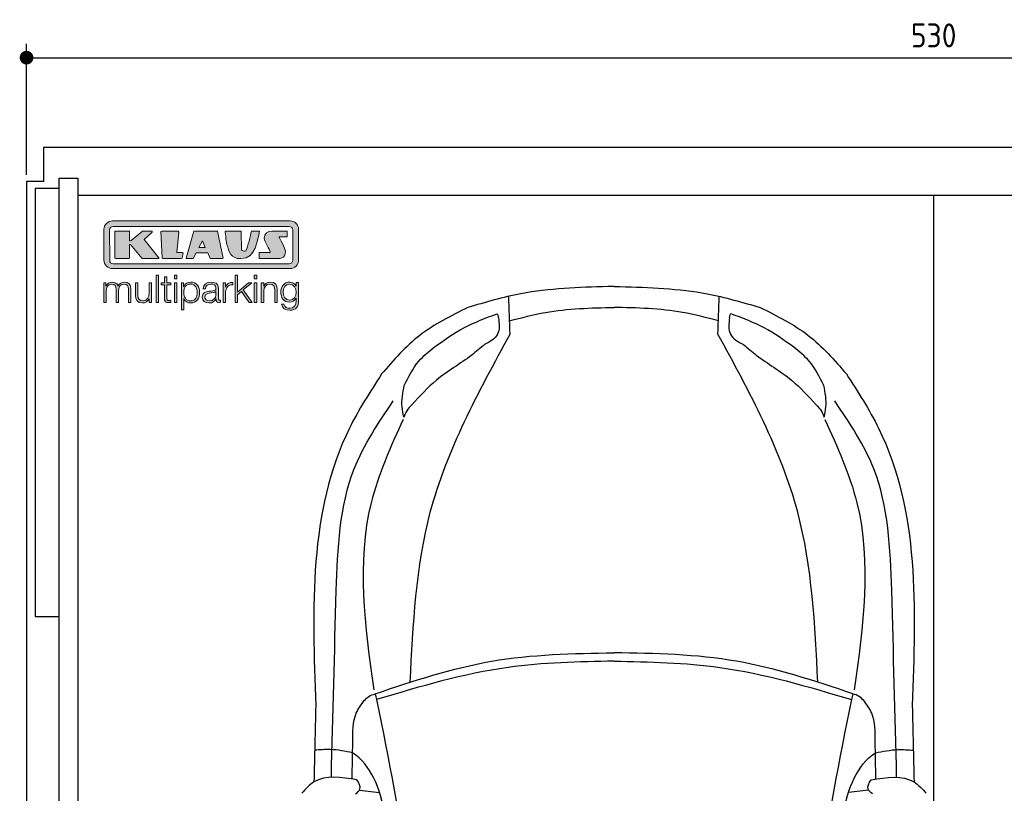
# Model space of a CAD drawing. Header units: millimetres. Extents: x -20 to 5811, y -1049 to 5673.
# Tile 3 of 4: x -20 to 2856, y 3414 to 5673. Entities that reach past the tile are written whole.
import ezdxf

# ---------------------------------------------------------------- set-up
doc = ezdxf.new("R2010")
doc.units = ezdxf.units.MM
for name, color, linetype in [('4', 3, 'Continuous'), ('5', 3, 'Continuous'), ('car', 10, 'Continuous'), ('Logo', 7, 'Continuous')]:
    doc.layers.add(name, color=color, linetype=linetype)
doc.styles.get("Standard").update_dxf_attribs({"font": 'ISOCP.SHX'})
doc.dimstyles.new('GEN-ISO', dxfattribs={"dimscale": 20, "dimtxt": 3.5, "dimasz": 2, "dimexe": 2, "dimexo": 1, "dimgap": 1.5, "dimtad": 1, "dimdec": 1, "dimdsep": 46, "dimtxsty": 'STANDARD', "dimblk": 'PUNKT', "dimcen": 2, "dimclrd": 256, "dimclre": 256, "dimclrt": 2, "dimadec": 0, "dimazin": 0, "dimtp": 0.1, "dimtm": 0.1, "dimtfac": 0.71, "dimtdec": 1, "dimtmove": 2, "dimatfit": 3, "dimldrblk": 'PUNKT', "dimfxl": 1, "dimtolj": 1, "dimarcsym": 0})

# ---------------------------------------------------------------- blocks, each defined once
blk = doc.blocks.new('PUNKT')
at = {"layer": '4', "color": 0, "linetype": 'ByBlock'}
blk.add_line((-0.5, 0), (-1, 0), dxfattribs=at)
at = {"layer": '4', "color": 0, "linetype": 'ByBlock', "const_width": 0.5}
blk.add_lwpolyline([(-0.25, 0, 1), (0.25, 0, 1)], format="xyb", close=True, dxfattribs=at)
blk = doc.blocks.new('*D4')
at = {"layer": '5', "lineweight": -2}
for p, q in [((0, 5220), (0, 5602.1)), ((5300, 5220), (5300, 5602.1)), ((40, 5562.1), (5260, 5562.1))]:
    blk.add_line(p, q, dxfattribs=at)
at = {"layer": 'DEFPOINTS', "color": 0}
for p in [(5300, 5562.1), (0, 5200), (5300, 5200)]:
    blk.add_point(p, dxfattribs=at)
at = {"layer": '5', "lineweight": -2, "xscale": 40, "yscale": 40, "zscale": 40, "rotation": 180}
blk.add_blockref('PUNKT', (0, 5562.1), dxfattribs=at)
at = {"layer": '5', "lineweight": -2, "xscale": 40, "yscale": 40, "zscale": 40}
blk.add_blockref('PUNKT', (5300, 5562.1), dxfattribs=at)
at = {"layer": '5', "color": 2, "insert": (2650, 5627.1), "char_height": 70, "attachment_point": 5}
blk.add_mtext('530', dxfattribs=at)
blk = doc.blocks.new('KLAUS')
at = {"layer": 'Logo'}
h = blk.add_hatch(color=8, dxfattribs=at)
h.dxf.hatch_style = 2
edge = h.paths.add_edge_path()
edge.add_spline(control_points=[(3.6, 29.09), (2.88, 29.09), (2.3, 28.51), (2.3, 27.8), (2.3, 27.8), (2.3, 16.11), (2.3, 16.11), (2.3, 15.39), (2.88, 14.81), (3.6, 14.81), (3.6, 14.81), (71.16, 14.81), (71.16, 14.81), (71.88, 14.81), (72.46, 15.39), (72.46, 16.11), (72.46, 16.11), (72.46, 27.8), (72.46, 27.8), (72.46, 28.51), (71.88, 29.09), (71.16, 29.09), (71.16, 29.09), (3.6, 29.09), (3.6, 29.09), (3.6, 29.09), (3.6, 29.09), (3.6, 29.09)], knot_values=[0, 0, 0, 0, 1, 1, 1, 2, 2, 2, 3, 3, 3, 4, 4, 4, 5, 5, 5, 6, 6, 6, 7, 7, 7, 8, 8, 8, 9, 9, 9, 9], degree=3, periodic=0)
edge = h.paths.add_edge_path()
edge.add_spline(control_points=[(3.35, 31.23), (3.35, 31.23), (71.47, 31.23), (71.47, 31.23), (73.26, 31.23), (74.71, 29.77), (74.71, 27.99), (74.71, 27.99), (74.71, 16.17), (74.71, 16.17), (74.71, 14.38), (73.26, 12.93), (71.47, 12.93), (71.47, 12.93), (3.35, 12.93), (3.35, 12.93), (1.56, 12.93), (0.11, 14.38), (0.11, 16.17), (0.11, 16.17), (0.11, 27.99), (0.11, 27.99), (0.11, 29.77), (1.56, 31.23), (3.35, 31.23), (3.35, 31.23), (3.35, 31.23), (3.35, 31.23)], knot_values=[0, 0, 0, 0, 1, 1, 1, 2, 2, 2, 3, 3, 3, 4, 4, 4, 5, 5, 5, 6, 6, 6, 7, 7, 7, 8, 8, 8, 9, 9, 9, 9], degree=3, periodic=0)
h = blk.add_hatch(color=8, dxfattribs=at)
h.dxf.hatch_style = 2
edge = h.paths.add_edge_path()
edge.add_spline(control_points=[(4.5, 27.33), (4.5, 27.33), (9.7, 27.33), (9.7, 27.33), (9.84, 27.33), (9.96, 27.22), (9.96, 27.08), (9.96, 27.08), (9.96, 23.69), (9.96, 23.69), (9.96, 23.69), (9.94, 23.64), (10.04, 23.59), (10.14, 23.53), (10.2, 23.57), (10.2, 23.57), (10.2, 23.57), (10.51, 23.75), (10.51, 23.75), (10.51, 23.75), (14.94, 27.33), (14.94, 27.33), (14.94, 27.33), (18.41, 27.33), (18.41, 27.33), (18.41, 27.33), (18.49, 27.33), (18.56, 27.2), (18.65, 27.04), (18.53, 26.91), (18.53, 26.91), (18.53, 26.91), (15.49, 24.11), (15.49, 24.11), (15.49, 24.11), (21.14, 17.06), (21.14, 17.06), (21.14, 17.06), (21.13, 16.91), (21.13, 16.91), (21.08, 16.84), (20.99, 16.82), (20.99, 16.82), (20.99, 16.82), (14.7, 16.82), (14.7, 16.82), (14.7, 16.82), (10.26, 22.17), (10.26, 22.17), (10.26, 22.17), (10.19, 22.24), (10.08, 22.21), (9.97, 22.18), (9.96, 22.11), (9.96, 22.11), (9.96, 22.11), (9.96, 17.08), (9.96, 17.08), (9.96, 16.94), (9.84, 16.82), (9.7, 16.82), (9.7, 16.82), (4.5, 16.82), (4.5, 16.82), (4.36, 16.82), (4.25, 16.94), (4.25, 17.08), (4.25, 17.08), (4.25, 27.08), (4.25, 27.08), (4.25, 27.22), (4.36, 27.33), (4.5, 27.33), (4.5, 27.33), (4.5, 27.33), (4.5, 27.33)], knot_values=[0, 0, 0, 0, 1, 1, 1, 2, 2, 2, 3, 3, 3, 4, 4, 4, 5, 5, 5, 6, 6, 6, 7, 7, 7, 8, 8, 8, 9, 9, 9, 10, 10, 10, 11, 11, 11, 12, 12, 12, 13, 13, 13, 14, 14, 14, 15, 15, 15, 16, 16, 16, 17, 17, 17, 18, 18, 18, 19, 19, 19, 20, 20, 20, 21, 21, 21, 22, 22, 22, 23, 23, 23, 24, 24, 24, 25, 25, 25, 25], degree=3, periodic=0)
h = blk.add_hatch(color=8, dxfattribs=at)
h.dxf.hatch_style = 2
h.paths.add_polyline_path([(22.42, 17.06), (21.97, 27.15), (22.24, 27.33), (28.55, 27.33), (28.86, 26.97), (28.01, 19.08), (30.26, 19.07), (30.44, 18.95), (30.08, 16.95), (29.49, 16.82), (22.6, 16.82)])
h = blk.add_hatch(color=8, dxfattribs=at)
h.paths.add_polyline_path([(36.52, 21.01), (38.93, 21.01), (37.87, 23.57)])
h.paths.add_polyline_path([(34.52, 27.33), (43.65, 27.33), (45.76, 16.94), (45.57, 16.82), (40.83, 16.82), (39.89, 18.95), (35.42, 18.95), (34.27, 16.82), (31.78, 16.82), (31.66, 17)])
h = blk.add_hatch(color=8, dxfattribs=at)
h.dxf.hatch_style = 2
edge = h.paths.add_edge_path()
edge.add_spline(control_points=[(52.69, 27.32), (52.69, 27.32), (52.88, 20.14), (52.88, 20.14), (53.01, 19.89), (53.2, 19.77), (53.43, 19.71), (53.91, 19.59), (54.43, 19.57), (54.64, 20.03), (55.23, 21.34), (56.27, 25.45), (56.6, 27.33), (56.6, 27.33), (59.77, 27.33), (59.77, 27.33), (58.77, 23.9), (58.56, 16.82), (52.63, 16.76), (48.72, 16.72), (48.01, 19.35), (47.27, 22.24), (46.89, 23.68), (46.54, 27.33), (46.54, 27.33), (46.54, 27.33), (52.69, 27.32), (52.69, 27.32), (52.69, 27.32), (52.69, 27.32), (52.69, 27.32)], knot_values=[0, 0, 0, 0, 1, 1, 1, 2, 2, 2, 3, 3, 3, 4, 4, 4, 5, 5, 5, 6, 6, 6, 7, 7, 7, 8, 8, 8, 9, 9, 9, 10, 10, 10, 10], degree=3, periodic=0)
h = blk.add_hatch(color=8, dxfattribs=at)
h.dxf.hatch_style = 2
edge = h.paths.add_edge_path()
edge.add_spline(control_points=[(64.46, 27.33), (64.46, 27.33), (70.31, 27.33), (70.31, 27.33), (70.31, 26.52), (70.31, 26.02), (70.31, 25.12), (70.31, 25.12), (67.3, 25.12), (67.3, 25.12), (67.24, 25.04), (67.25, 25.11), (67.25, 24.91), (67.25, 24.88), (69.73, 20.38), (69.73, 19.57), (69.73, 16.4), (67.22, 16.81), (65.9, 16.82), (65.9, 16.82), (59.59, 16.82), (59.59, 16.82), (59.59, 17.76), (59.59, 18.23), (59.59, 19.14), (59.59, 19.14), (63.75, 19.14), (63.75, 19.14), (63.82, 19.22), (63.81, 19.11), (63.81, 19.31), (63.81, 20.32), (61.58, 23.06), (61.58, 24.63), (61.58, 26.33), (62.83, 27.34), (64.46, 27.33), (64.46, 27.33), (64.46, 27.33), (64.46, 27.33)], knot_values=[0, 0, 0, 0, 1, 1, 1, 2, 2, 2, 3, 3, 3, 4, 4, 4, 5, 5, 5, 6, 6, 6, 7, 7, 7, 8, 8, 8, 9, 9, 9, 10, 10, 10, 11, 11, 11, 12, 12, 12, 13, 13, 13, 13], degree=3, periodic=0)
h = blk.add_hatch(color=30, dxfattribs=at)
h.dxf.hatch_style = 2
edge = h.paths.add_edge_path()
edge.add_spline(control_points=[(0, 0), (0, 0), (0.92, 0), (0.92, 0), (0.92, 0), (0.92, 4.22), (0.92, 4.22), (0.94, 5.8), (1.58, 7), (3.18, 7), (4.35, 7), (4.77, 6.15), (4.76, 5.12), (4.76, 5.12), (4.76, 0), (4.76, 0), (4.76, 0), (5.68, 0), (5.68, 0), (5.68, 0), (5.68, 4.27), (5.68, 4.27), (5.68, 5.68), (6.14, 7), (7.73, 7), (9.05, 7), (9.52, 6.32), (9.52, 5.08), (9.52, 5.08), (9.52, 0), (9.52, 0), (9.52, 0), (10.44, 0), (10.44, 0), (10.44, 0), (10.44, 5.12), (10.44, 5.12), (10.44, 6.91), (9.59, 7.77), (7.94, 7.77), (6.94, 7.77), (5.99, 7.29), (5.54, 6.3), (5.26, 7.29), (4.36, 7.77), (3.37, 7.77), (2.17, 7.77), (1.38, 7.19), (0.89, 6.28), (0.89, 6.28), (0.85, 6.28), (0.85, 6.28), (0.85, 6.28), (0.85, 7.55), (0.85, 7.55), (0.85, 7.55), (0, 7.55), (0, 7.55), (0, 7.55), (0, 0), (0, 0), (0, 0), (0, 0), (0, 0)], knot_values=[0, 0, 0, 0, 1, 1, 1, 2, 2, 2, 3, 3, 3, 4, 4, 4, 5, 5, 5, 6, 6, 6, 7, 7, 7, 8, 8, 8, 9, 9, 9, 10, 10, 10, 11, 11, 11, 12, 12, 12, 13, 13, 13, 14, 14, 14, 15, 15, 15, 16, 16, 16, 17, 17, 17, 18, 18, 18, 19, 19, 19, 20, 20, 20, 21, 21, 21, 21], degree=3, periodic=0)
h = blk.add_hatch(color=30, dxfattribs=at)
h.dxf.hatch_style = 2
edge = h.paths.add_edge_path()
edge.add_spline(control_points=[(18.31, 7.55), (18.31, 7.55), (17.39, 7.55), (17.39, 7.55), (17.39, 7.55), (17.39, 3.59), (17.39, 3.59), (17.39, 2.05), (16.7, 0.56), (15.12, 0.56), (13.66, 0.56), (13.15, 1.27), (13.1, 2.64), (13.1, 2.64), (13.1, 7.55), (13.1, 7.55), (13.1, 7.55), (12.18, 7.55), (12.18, 7.55), (12.18, 7.55), (12.18, 2.65), (12.18, 2.65), (12.18, 0.89), (12.93, -0.22), (14.83, -0.22), (15.96, -0.22), (16.95, 0.35), (17.44, 1.36), (17.44, 1.36), (17.47, 1.36), (17.47, 1.36), (17.47, 1.36), (17.47, 0), (17.47, 0), (17.47, 0), (18.31, 0), (18.31, 0), (18.31, 0), (18.31, 7.55), (18.31, 7.55), (18.31, 7.55), (18.31, 7.55), (18.31, 7.55)], knot_values=[0, 0, 0, 0, 1, 1, 1, 2, 2, 2, 3, 3, 3, 4, 4, 4, 5, 5, 5, 6, 6, 6, 7, 7, 7, 8, 8, 8, 9, 9, 9, 10, 10, 10, 11, 11, 11, 12, 12, 12, 13, 13, 13, 14, 14, 14, 14], degree=3, periodic=0)
h = blk.add_hatch(color=30, dxfattribs=at)
h.dxf.hatch_style = 2
h.paths.add_polyline_path([(20.07, 0), (20.99, 0), (20.99, 10.45), (20.07, 10.45)])
h = blk.add_hatch(color=30, dxfattribs=at)
h.dxf.hatch_style = 2
edge = h.paths.add_edge_path()
edge.add_spline(control_points=[(24.22, 9.82), (24.22, 9.82), (23.3, 9.82), (23.3, 9.82), (23.3, 9.82), (23.3, 7.55), (23.3, 7.55), (23.3, 7.55), (21.98, 7.55), (21.98, 7.55), (21.98, 7.55), (21.98, 6.78), (21.98, 6.78), (21.98, 6.78), (23.3, 6.78), (23.3, 6.78), (23.3, 6.78), (23.3, 1.61), (23.3, 1.61), (23.28, 0.32), (23.71, -0.09), (24.94, -0.09), (25.22, -0.09), (25.48, -0.06), (25.76, -0.06), (25.76, -0.06), (25.76, 0.73), (25.76, 0.73), (25.5, 0.7), (25.23, 0.69), (24.97, 0.69), (24.31, 0.73), (24.22, 1.08), (24.22, 1.68), (24.22, 1.68), (24.22, 6.78), (24.22, 6.78), (24.22, 6.78), (25.76, 6.78), (25.76, 6.78), (25.76, 6.78), (25.76, 7.55), (25.76, 7.55), (25.76, 7.55), (24.22, 7.55), (24.22, 7.55), (24.22, 7.55), (24.22, 9.82), (24.22, 9.82), (24.22, 9.82), (24.22, 9.82), (24.22, 9.82)], knot_values=[0, 0, 0, 0, 1, 1, 1, 2, 2, 2, 3, 3, 3, 4, 4, 4, 5, 5, 5, 6, 6, 6, 7, 7, 7, 8, 8, 8, 9, 9, 9, 10, 10, 10, 11, 11, 11, 12, 12, 12, 13, 13, 13, 14, 14, 14, 15, 15, 15, 16, 16, 16, 17, 17, 17, 17], degree=3, periodic=0)
h = blk.add_hatch(color=30, dxfattribs=at)
h.paths.add_polyline_path([(27.1, 0), (28.03, 0), (28.03, 7.55), (27.1, 7.55)])
h.paths.add_polyline_path([(27.1, 8.98), (28.03, 8.98), (28.03, 10.45), (27.1, 10.45)])
h = blk.add_hatch(color=30, dxfattribs=at)
edge = h.paths.add_edge_path()
edge.add_spline(control_points=[(35.84, 3.78), (35.84, 2.21), (35.12, 0.56), (33.37, 0.56), (31.4, 0.56), (30.72, 2.21), (30.72, 3.78), (30.72, 5.49), (31.33, 7), (33.37, 7), (35.12, 7), (35.84, 5.34), (35.84, 3.78), (35.84, 3.78), (35.84, 3.78), (35.84, 3.78)], knot_values=[0, 0, 0, 0, 1, 1, 1, 2, 2, 2, 3, 3, 3, 4, 4, 4, 5, 5, 5, 5], degree=3, periodic=0)
edge = h.paths.add_edge_path()
edge.add_spline(control_points=[(29.79, -2.8), (29.79, -2.8), (30.72, -2.8), (30.72, -2.8), (30.72, -2.8), (30.72, 1.43), (30.72, 1.43), (30.72, 1.43), (30.74, 1.43), (30.74, 1.43), (31.14, 0.35), (32.24, -0.22), (33.37, -0.22), (35.66, -0.22), (36.76, 1.64), (36.76, 3.78), (36.76, 5.91), (35.66, 7.77), (33.37, 7.77), (32.15, 7.77), (31.1, 7.14), (30.67, 6.12), (30.67, 6.12), (30.64, 6.12), (30.64, 6.12), (30.64, 6.12), (30.64, 7.55), (30.64, 7.55), (30.64, 7.55), (29.79, 7.55), (29.79, 7.55), (29.79, 7.55), (29.79, -2.8), (29.79, -2.8), (29.79, -2.8), (29.79, -2.8), (29.79, -2.8)], knot_values=[0, 0, 0, 0, 1, 1, 1, 2, 2, 2, 3, 3, 3, 4, 4, 4, 5, 5, 5, 6, 6, 6, 7, 7, 7, 8, 8, 8, 9, 9, 9, 10, 10, 10, 11, 11, 11, 12, 12, 12, 12], degree=3, periodic=0)
h = blk.add_hatch(color=30, dxfattribs=at)
edge = h.paths.add_edge_path()
edge.add_spline(control_points=[(43.03, 2.93), (43.04, 1.45), (41.8, 0.56), (40.39, 0.56), (39.53, 0.56), (38.71, 1.13), (38.71, 2.05), (38.71, 3.53), (40.66, 3.51), (42.22, 3.79), (42.47, 3.84), (42.88, 3.91), (43, 4.13), (43, 4.13), (43.03, 4.13), (43.03, 4.13), (43.03, 4.13), (43.03, 2.93), (43.03, 2.93), (43.03, 2.93), (43.03, 2.93), (43.03, 2.93)], knot_values=[0, 0, 0, 0, 1, 1, 1, 2, 2, 2, 3, 3, 3, 4, 4, 4, 5, 5, 5, 6, 6, 6, 7, 7, 7, 7], degree=3, periodic=0)
edge = h.paths.add_edge_path()
edge.add_spline(control_points=[(39.03, 5.24), (39.06, 6.47), (39.91, 7), (41.05, 7), (42.14, 7), (43.03, 6.69), (43.03, 5.45), (43.03, 4.61), (42.6, 4.51), (41.84, 4.42), (39.85, 4.19), (37.79, 4.11), (37.79, 1.99), (37.79, 0.47), (38.93, -0.22), (40.32, -0.22), (41.77, -0.22), (42.43, 0.34), (43.07, 1.32), (43.07, 1.32), (43.1, 1.32), (43.1, 1.32), (43.1, 0.53), (43.25, 0), (44.19, 0), (44.43, 0), (44.58, 0.01), (44.79, 0.06), (44.79, 0.06), (44.79, 0.83), (44.79, 0.83), (44.71, 0.81), (44.6, 0.78), (44.49, 0.78), (44.13, 0.78), (43.95, 0.98), (43.95, 1.33), (43.95, 1.33), (43.95, 5.34), (43.95, 5.34), (43.95, 7.36), (42.5, 7.77), (41.17, 7.77), (39.44, 7.77), (38.2, 7.01), (38.11, 5.24), (38.11, 5.24), (39.03, 5.24), (39.03, 5.24), (39.03, 5.24), (39.03, 5.24), (39.03, 5.24)], knot_values=[0, 0, 0, 0, 1, 1, 1, 2, 2, 2, 3, 3, 3, 4, 4, 4, 5, 5, 5, 6, 6, 6, 7, 7, 7, 8, 8, 8, 9, 9, 9, 10, 10, 10, 11, 11, 11, 12, 12, 12, 13, 13, 13, 14, 14, 14, 15, 15, 15, 16, 16, 16, 17, 17, 17, 17], degree=3, periodic=0)
h = blk.add_hatch(color=30, dxfattribs=at)
h.dxf.hatch_style = 2
edge = h.paths.add_edge_path()
edge.add_spline(control_points=[(45.79, 0), (45.79, 0), (46.71, 0), (46.71, 0), (46.71, 0), (46.71, 4.03), (46.71, 4.03), (46.71, 5.59), (47.85, 6.82), (49.52, 6.73), (49.52, 6.73), (49.52, 7.66), (49.52, 7.66), (48.16, 7.72), (47.14, 7), (46.67, 5.78), (46.67, 5.78), (46.64, 5.78), (46.64, 5.78), (46.64, 5.78), (46.64, 7.55), (46.64, 7.55), (46.64, 7.55), (45.79, 7.55), (45.79, 7.55), (45.79, 7.55), (45.79, 0), (45.79, 0), (45.79, 0), (45.79, 0), (45.79, 0)], knot_values=[0, 0, 0, 0, 1, 1, 1, 2, 2, 2, 3, 3, 3, 4, 4, 4, 5, 5, 5, 6, 6, 6, 7, 7, 7, 8, 8, 8, 9, 9, 9, 10, 10, 10, 10], degree=3, periodic=0)
h = blk.add_hatch(color=30, dxfattribs=at)
h.dxf.hatch_style = 2
h.paths.add_polyline_path([(50.4, 0), (51.32, 0), (51.32, 2.87), (52.82, 4.11), (55.8, 0), (56.96, 0), (53.52, 4.76), (56.74, 7.55), (55.51, 7.55), (51.32, 3.89), (51.32, 10.45), (50.4, 10.45)])
h = blk.add_hatch(color=30, dxfattribs=at)
h.paths.add_polyline_path([(57.74, 0), (58.66, 0), (58.66, 7.55), (57.74, 7.55)])
h.paths.add_polyline_path([(57.74, 8.98), (58.66, 8.98), (58.66, 10.45), (57.74, 10.45)])
h = blk.add_hatch(color=30, dxfattribs=at)
h.dxf.hatch_style = 2
edge = h.paths.add_edge_path()
edge.add_spline(control_points=[(60.41, 0), (60.41, 0), (61.33, 0), (61.33, 0), (61.33, 0), (61.33, 4.41), (61.33, 4.41), (61.36, 5.89), (62.24, 7), (63.7, 7), (65.2, 7), (65.62, 6.02), (65.62, 4.71), (65.62, 4.71), (65.62, 0), (65.62, 0), (65.62, 0), (66.54, 0), (66.54, 0), (66.54, 0), (66.54, 4.86), (66.54, 4.86), (66.54, 6.66), (65.9, 7.77), (63.78, 7.77), (62.71, 7.77), (61.7, 7.16), (61.36, 6.25), (61.36, 6.25), (61.33, 6.25), (61.33, 6.25), (61.33, 6.25), (61.33, 7.55), (61.33, 7.55), (61.33, 7.55), (60.41, 7.55), (60.41, 7.55), (60.41, 7.55), (60.41, 0), (60.41, 0), (60.41, 0), (60.41, 0), (60.41, 0)], knot_values=[0, 0, 0, 0, 1, 1, 1, 2, 2, 2, 3, 3, 3, 4, 4, 4, 5, 5, 5, 6, 6, 6, 7, 7, 7, 8, 8, 8, 9, 9, 9, 10, 10, 10, 11, 11, 11, 12, 12, 12, 13, 13, 13, 14, 14, 14, 14], degree=3, periodic=0)
h = blk.add_hatch(color=30, dxfattribs=at)
edge = h.paths.add_edge_path()
edge.add_spline(control_points=[(71.32, 0.86), (69.62, 0.86), (68.83, 2.34), (68.83, 3.86), (68.83, 5.43), (69.56, 7), (71.32, 7), (73.06, 7), (73.75, 5.34), (73.75, 3.86), (73.75, 2.33), (72.91, 0.86), (71.32, 0.86), (71.32, 0.86), (71.32, 0.86), (71.32, 0.86)], knot_values=[0, 0, 0, 0, 1, 1, 1, 2, 2, 2, 3, 3, 3, 4, 4, 4, 5, 5, 5, 5], degree=3, periodic=0)
edge = h.paths.add_edge_path()
edge.add_spline(control_points=[(74.67, 7.55), (74.67, 7.55), (73.75, 7.55), (73.75, 7.55), (73.75, 7.55), (73.75, 6.25), (73.75, 6.25), (73.75, 6.25), (73.72, 6.25), (73.72, 6.25), (73.35, 7.09), (72.41, 7.77), (71.32, 7.77), (69.13, 7.77), (67.9, 6.05), (67.9, 3.97), (67.9, 1.82), (68.9, 0.09), (71.32, 0.09), (72.4, 0.09), (73.29, 0.72), (73.72, 1.64), (73.72, 1.64), (73.75, 1.64), (73.75, 1.64), (73.75, 1.64), (73.75, 0.61), (73.75, 0.61), (73.75, -1.23), (73.01, -2.24), (71.32, -2.24), (70.29, -2.24), (69.31, -1.85), (69.1, -0.73), (69.1, -0.73), (68.18, -0.73), (68.18, -0.73), (68.31, -2.34), (69.81, -3.02), (71.32, -3.02), (73.79, -3.02), (74.65, -1.64), (74.67, 0.61), (74.67, 0.61), (74.67, 7.55), (74.67, 7.55), (74.67, 7.55), (74.67, 7.55), (74.67, 7.55)], knot_values=[0, 0, 0, 0, 1, 1, 1, 2, 2, 2, 3, 3, 3, 4, 4, 4, 5, 5, 5, 6, 6, 6, 7, 7, 7, 8, 8, 8, 9, 9, 9, 10, 10, 10, 11, 11, 11, 12, 12, 12, 13, 13, 13, 14, 14, 14, 15, 15, 15, 16, 16, 16, 16], degree=3, periodic=0)
at = {"layer": 'Logo', "lineweight": 0}
for points in [[(22.42, 17.06), (21.97, 27.15), (22.24, 27.33), (28.55, 27.33), (28.86, 26.97), (28.01, 19.08), (30.26, 19.07), (30.44, 18.95), (30.08, 16.95), (29.49, 16.82), (22.6, 16.82), (22.42, 17.06), (22.42, 17.06)], [(34.52, 27.33), (43.65, 27.33), (45.76, 16.94), (45.57, 16.82), (40.83, 16.82), (39.89, 18.95), (35.42, 18.95), (34.27, 16.82), (31.78, 16.82), (31.66, 17), (34.52, 27.33), (34.52, 27.33)], [(36.52, 21.01), (38.93, 21.01), (37.87, 23.57), (36.52, 21.01), (36.52, 21.01)], [(20.07, 0), (20.99, 0), (20.99, 10.45), (20.07, 10.45), (20.07, 0), (20.07, 0)], [(27.1, 8.98), (28.03, 8.98), (28.03, 10.45), (27.1, 10.45), (27.1, 8.98), (27.1, 8.98)], [(27.1, 0), (28.03, 0), (28.03, 7.55), (27.1, 7.55), (27.1, 0), (27.1, 0)], [(50.4, 0), (51.32, 0), (51.32, 2.87), (52.82, 4.11), (55.8, 0), (56.96, 0), (53.52, 4.76), (56.74, 7.55), (55.51, 7.55), (51.32, 3.89), (51.32, 10.45), (50.4, 10.45), (50.4, 0), (50.4, 0)], [(57.74, 8.98), (58.66, 8.98), (58.66, 10.45), (57.74, 10.45), (57.74, 8.98), (57.74, 8.98)], [(57.74, 0), (58.66, 0), (58.66, 7.55), (57.74, 7.55), (57.74, 0), (57.74, 0)]]:
    blk.add_lwpolyline(points, dxfattribs=at)
for points, knots in [([(3.35, 31.23), (3.35, 31.23), (71.47, 31.23), (71.47, 31.23), (73.26, 31.23), (74.71, 29.77), (74.71, 27.99), (74.71, 27.99), (74.71, 16.17), (74.71, 16.17), (74.71, 14.38), (73.26, 12.93), (71.47, 12.93), (71.47, 12.93), (3.35, 12.93), (3.35, 12.93), (1.56, 12.93), (0.11, 14.38), (0.11, 16.17), (0.11, 16.17), (0.11, 27.99), (0.11, 27.99), (0.11, 29.77), (1.56, 31.23), (3.35, 31.23), (3.35, 31.23), (3.35, 31.23), (3.35, 31.23)], [0, 0, 0, 0, 1, 1, 1, 2, 2, 2, 3, 3, 3, 4, 4, 4, 5, 5, 5, 6, 6, 6, 7, 7, 7, 8, 8, 8, 9, 9, 9, 9]), ([(3.6, 29.09), (2.88, 29.09), (2.3, 28.51), (2.3, 27.8), (2.3, 27.8), (2.3, 16.11), (2.3, 16.11), (2.3, 15.39), (2.88, 14.81), (3.6, 14.81), (3.6, 14.81), (71.16, 14.81), (71.16, 14.81), (71.88, 14.81), (72.46, 15.39), (72.46, 16.11), (72.46, 16.11), (72.46, 27.8), (72.46, 27.8), (72.46, 28.51), (71.88, 29.09), (71.16, 29.09), (71.16, 29.09), (3.6, 29.09), (3.6, 29.09), (3.6, 29.09), (3.6, 29.09), (3.6, 29.09)], [0, 0, 0, 0, 1, 1, 1, 2, 2, 2, 3, 3, 3, 4, 4, 4, 5, 5, 5, 6, 6, 6, 7, 7, 7, 8, 8, 8, 9, 9, 9, 9]), ([(4.5, 27.33), (4.5, 27.33), (9.7, 27.33), (9.7, 27.33), (9.84, 27.33), (9.96, 27.22), (9.96, 27.08), (9.96, 27.08), (9.96, 23.69), (9.96, 23.69), (9.96, 23.69), (9.94, 23.64), (10.04, 23.59), (10.14, 23.53), (10.2, 23.57), (10.2, 23.57), (10.2, 23.57), (10.51, 23.75), (10.51, 23.75), (10.51, 23.75), (14.94, 27.33), (14.94, 27.33), (14.94, 27.33), (18.41, 27.33), (18.41, 27.33), (18.41, 27.33), (18.49, 27.33), (18.56, 27.2), (18.65, 27.04), (18.53, 26.91), (18.53, 26.91), (18.53, 26.91), (15.49, 24.11), (15.49, 24.11), (15.49, 24.11), (21.14, 17.06), (21.14, 17.06), (21.14, 17.06), (21.13, 16.91), (21.13, 16.91), (21.08, 16.84), (20.99, 16.82), (20.99, 16.82), (20.99, 16.82), (14.7, 16.82), (14.7, 16.82), (14.7, 16.82), (10.26, 22.17), (10.26, 22.17), (10.26, 22.17), (10.19, 22.24), (10.08, 22.21), (9.97, 22.18), (9.96, 22.11), (9.96, 22.11), (9.96, 22.11), (9.96, 17.08), (9.96, 17.08), (9.96, 16.94), (9.84, 16.82), (9.7, 16.82), (9.7, 16.82), (4.5, 16.82), (4.5, 16.82), (4.36, 16.82), (4.25, 16.94), (4.25, 17.08), (4.25, 17.08), (4.25, 27.08), (4.25, 27.08), (4.25, 27.22), (4.36, 27.33), (4.5, 27.33), (4.5, 27.33), (4.5, 27.33), (4.5, 27.33)], [0, 0, 0, 0, 1, 1, 1, 2, 2, 2, 3, 3, 3, 4, 4, 4, 5, 5, 5, 6, 6, 6, 7, 7, 7, 8, 8, 8, 9, 9, 9, 10, 10, 10, 11, 11, 11, 12, 12, 12, 13, 13, 13, 14, 14, 14, 15, 15, 15, 16, 16, 16, 17, 17, 17, 18, 18, 18, 19, 19, 19, 20, 20, 20, 21, 21, 21, 22, 22, 22, 23, 23, 23, 24, 24, 24, 25, 25, 25, 25]), ([(52.69, 27.32), (52.69, 27.32), (52.88, 20.14), (52.88, 20.14), (53.01, 19.89), (53.2, 19.77), (53.43, 19.71), (53.91, 19.59), (54.43, 19.57), (54.64, 20.03), (55.23, 21.34), (56.27, 25.45), (56.6, 27.33), (56.6, 27.33), (59.77, 27.33), (59.77, 27.33), (58.77, 23.9), (58.56, 16.82), (52.63, 16.76), (48.72, 16.72), (48.01, 19.35), (47.27, 22.24), (46.89, 23.68), (46.54, 27.33), (46.54, 27.33), (46.54, 27.33), (52.69, 27.32), (52.69, 27.32), (52.69, 27.32), (52.69, 27.32), (52.69, 27.32)], [0, 0, 0, 0, 1, 1, 1, 2, 2, 2, 3, 3, 3, 4, 4, 4, 5, 5, 5, 6, 6, 6, 7, 7, 7, 8, 8, 8, 9, 9, 9, 10, 10, 10, 10]), ([(64.46, 27.33), (64.46, 27.33), (70.31, 27.33), (70.31, 27.33), (70.31, 26.52), (70.31, 26.02), (70.31, 25.12), (70.31, 25.12), (67.3, 25.12), (67.3, 25.12), (67.24, 25.04), (67.25, 25.11), (67.25, 24.91), (67.25, 24.88), (69.73, 20.38), (69.73, 19.57), (69.73, 16.4), (67.22, 16.81), (65.9, 16.82), (65.9, 16.82), (59.59, 16.82), (59.59, 16.82), (59.59, 17.76), (59.59, 18.23), (59.59, 19.14), (59.59, 19.14), (63.75, 19.14), (63.75, 19.14), (63.82, 19.22), (63.81, 19.11), (63.81, 19.31), (63.81, 20.32), (61.58, 23.06), (61.58, 24.63), (61.58, 26.33), (62.83, 27.34), (64.46, 27.33), (64.46, 27.33), (64.46, 27.33), (64.46, 27.33)], [0, 0, 0, 0, 1, 1, 1, 2, 2, 2, 3, 3, 3, 4, 4, 4, 5, 5, 5, 6, 6, 6, 7, 7, 7, 8, 8, 8, 9, 9, 9, 10, 10, 10, 11, 11, 11, 12, 12, 12, 13, 13, 13, 13]), ([(0, 0), (0, 0), (0.92, 0), (0.92, 0), (0.92, 0), (0.92, 4.22), (0.92, 4.22), (0.94, 5.8), (1.58, 7), (3.18, 7), (4.35, 7), (4.77, 6.15), (4.76, 5.12), (4.76, 5.12), (4.76, 0), (4.76, 0), (4.76, 0), (5.68, 0), (5.68, 0), (5.68, 0), (5.68, 4.27), (5.68, 4.27), (5.68, 5.68), (6.14, 7), (7.73, 7), (9.05, 7), (9.52, 6.32), (9.52, 5.08), (9.52, 5.08), (9.52, 0), (9.52, 0), (9.52, 0), (10.44, 0), (10.44, 0), (10.44, 0), (10.44, 5.12), (10.44, 5.12), (10.44, 6.91), (9.59, 7.77), (7.94, 7.77), (6.94, 7.77), (5.99, 7.29), (5.54, 6.3), (5.26, 7.29), (4.36, 7.77), (3.37, 7.77), (2.17, 7.77), (1.38, 7.19), (0.89, 6.28), (0.89, 6.28), (0.85, 6.28), (0.85, 6.28), (0.85, 6.28), (0.85, 7.55), (0.85, 7.55), (0.85, 7.55), (0, 7.55), (0, 7.55), (0, 7.55), (0, 0), (0, 0), (0, 0), (0, 0), (0, 0)], [0, 0, 0, 0, 1, 1, 1, 2, 2, 2, 3, 3, 3, 4, 4, 4, 5, 5, 5, 6, 6, 6, 7, 7, 7, 8, 8, 8, 9, 9, 9, 10, 10, 10, 11, 11, 11, 12, 12, 12, 13, 13, 13, 14, 14, 14, 15, 15, 15, 16, 16, 16, 17, 17, 17, 18, 18, 18, 19, 19, 19, 20, 20, 20, 21, 21, 21, 21]), ([(18.31, 7.55), (18.31, 7.55), (17.39, 7.55), (17.39, 7.55), (17.39, 7.55), (17.39, 3.59), (17.39, 3.59), (17.39, 2.05), (16.7, 0.56), (15.12, 0.56), (13.66, 0.56), (13.15, 1.27), (13.1, 2.64), (13.1, 2.64), (13.1, 7.55), (13.1, 7.55), (13.1, 7.55), (12.18, 7.55), (12.18, 7.55), (12.18, 7.55), (12.18, 2.65), (12.18, 2.65), (12.18, 0.89), (12.93, -0.22), (14.83, -0.22), (15.96, -0.22), (16.95, 0.35), (17.44, 1.36), (17.44, 1.36), (17.47, 1.36), (17.47, 1.36), (17.47, 1.36), (17.47, 0), (17.47, 0), (17.47, 0), (18.31, 0), (18.31, 0), (18.31, 0), (18.31, 7.55), (18.31, 7.55), (18.31, 7.55), (18.31, 7.55), (18.31, 7.55)], [0, 0, 0, 0, 1, 1, 1, 2, 2, 2, 3, 3, 3, 4, 4, 4, 5, 5, 5, 6, 6, 6, 7, 7, 7, 8, 8, 8, 9, 9, 9, 10, 10, 10, 11, 11, 11, 12, 12, 12, 13, 13, 13, 14, 14, 14, 14]), ([(24.22, 9.82), (24.22, 9.82), (23.3, 9.82), (23.3, 9.82), (23.3, 9.82), (23.3, 7.55), (23.3, 7.55), (23.3, 7.55), (21.98, 7.55), (21.98, 7.55), (21.98, 7.55), (21.98, 6.78), (21.98, 6.78), (21.98, 6.78), (23.3, 6.78), (23.3, 6.78), (23.3, 6.78), (23.3, 1.61), (23.3, 1.61), (23.28, 0.32), (23.71, -0.09), (24.94, -0.09), (25.22, -0.09), (25.48, -0.06), (25.76, -0.06), (25.76, -0.06), (25.76, 0.73), (25.76, 0.73), (25.5, 0.7), (25.23, 0.69), (24.97, 0.69), (24.31, 0.73), (24.22, 1.08), (24.22, 1.68), (24.22, 1.68), (24.22, 6.78), (24.22, 6.78), (24.22, 6.78), (25.76, 6.78), (25.76, 6.78), (25.76, 6.78), (25.76, 7.55), (25.76, 7.55), (25.76, 7.55), (24.22, 7.55), (24.22, 7.55), (24.22, 7.55), (24.22, 9.82), (24.22, 9.82), (24.22, 9.82), (24.22, 9.82), (24.22, 9.82)], [0, 0, 0, 0, 1, 1, 1, 2, 2, 2, 3, 3, 3, 4, 4, 4, 5, 5, 5, 6, 6, 6, 7, 7, 7, 8, 8, 8, 9, 9, 9, 10, 10, 10, 11, 11, 11, 12, 12, 12, 13, 13, 13, 14, 14, 14, 15, 15, 15, 16, 16, 16, 17, 17, 17, 17]), ([(29.79, -2.8), (29.79, -2.8), (30.72, -2.8), (30.72, -2.8), (30.72, -2.8), (30.72, 1.43), (30.72, 1.43), (30.72, 1.43), (30.74, 1.43), (30.74, 1.43), (31.14, 0.35), (32.24, -0.22), (33.37, -0.22), (35.66, -0.22), (36.76, 1.64), (36.76, 3.78), (36.76, 5.91), (35.66, 7.77), (33.37, 7.77), (32.15, 7.77), (31.1, 7.14), (30.67, 6.12), (30.67, 6.12), (30.64, 6.12), (30.64, 6.12), (30.64, 6.12), (30.64, 7.55), (30.64, 7.55), (30.64, 7.55), (29.79, 7.55), (29.79, 7.55), (29.79, 7.55), (29.79, -2.8), (29.79, -2.8), (29.79, -2.8), (29.79, -2.8), (29.79, -2.8)], [0, 0, 0, 0, 1, 1, 1, 2, 2, 2, 3, 3, 3, 4, 4, 4, 5, 5, 5, 6, 6, 6, 7, 7, 7, 8, 8, 8, 9, 9, 9, 10, 10, 10, 11, 11, 11, 12, 12, 12, 12]), ([(39.03, 5.24), (39.06, 6.47), (39.91, 7), (41.05, 7), (42.14, 7), (43.03, 6.69), (43.03, 5.45), (43.03, 4.61), (42.6, 4.51), (41.84, 4.42), (39.85, 4.19), (37.79, 4.11), (37.79, 1.99), (37.79, 0.47), (38.93, -0.22), (40.32, -0.22), (41.77, -0.22), (42.43, 0.34), (43.07, 1.32), (43.07, 1.32), (43.1, 1.32), (43.1, 1.32), (43.1, 0.53), (43.25, 0), (44.19, 0), (44.43, 0), (44.58, 0.01), (44.79, 0.06), (44.79, 0.06), (44.79, 0.83), (44.79, 0.83), (44.71, 0.81), (44.6, 0.78), (44.49, 0.78), (44.13, 0.78), (43.95, 0.98), (43.95, 1.33), (43.95, 1.33), (43.95, 5.34), (43.95, 5.34), (43.95, 7.36), (42.5, 7.77), (41.17, 7.77), (39.44, 7.77), (38.2, 7.01), (38.11, 5.24), (38.11, 5.24), (39.03, 5.24), (39.03, 5.24), (39.03, 5.24), (39.03, 5.24), (39.03, 5.24)], [0, 0, 0, 0, 1, 1, 1, 2, 2, 2, 3, 3, 3, 4, 4, 4, 5, 5, 5, 6, 6, 6, 7, 7, 7, 8, 8, 8, 9, 9, 9, 10, 10, 10, 11, 11, 11, 12, 12, 12, 13, 13, 13, 14, 14, 14, 15, 15, 15, 16, 16, 16, 17, 17, 17, 17]), ([(45.79, 0), (45.79, 0), (46.71, 0), (46.71, 0), (46.71, 0), (46.71, 4.03), (46.71, 4.03), (46.71, 5.59), (47.85, 6.82), (49.52, 6.73), (49.52, 6.73), (49.52, 7.66), (49.52, 7.66), (48.16, 7.72), (47.14, 7), (46.67, 5.78), (46.67, 5.78), (46.64, 5.78), (46.64, 5.78), (46.64, 5.78), (46.64, 7.55), (46.64, 7.55), (46.64, 7.55), (45.79, 7.55), (45.79, 7.55), (45.79, 7.55), (45.79, 0), (45.79, 0), (45.79, 0), (45.79, 0), (45.79, 0)], [0, 0, 0, 0, 1, 1, 1, 2, 2, 2, 3, 3, 3, 4, 4, 4, 5, 5, 5, 6, 6, 6, 7, 7, 7, 8, 8, 8, 9, 9, 9, 10, 10, 10, 10]), ([(60.41, 0), (60.41, 0), (61.33, 0), (61.33, 0), (61.33, 0), (61.33, 4.41), (61.33, 4.41), (61.36, 5.89), (62.24, 7), (63.7, 7), (65.2, 7), (65.62, 6.02), (65.62, 4.71), (65.62, 4.71), (65.62, 0), (65.62, 0), (65.62, 0), (66.54, 0), (66.54, 0), (66.54, 0), (66.54, 4.86), (66.54, 4.86), (66.54, 6.66), (65.9, 7.77), (63.78, 7.77), (62.71, 7.77), (61.7, 7.16), (61.36, 6.25), (61.36, 6.25), (61.33, 6.25), (61.33, 6.25), (61.33, 6.25), (61.33, 7.55), (61.33, 7.55), (61.33, 7.55), (60.41, 7.55), (60.41, 7.55), (60.41, 7.55), (60.41, 0), (60.41, 0), (60.41, 0), (60.41, 0), (60.41, 0)], [0, 0, 0, 0, 1, 1, 1, 2, 2, 2, 3, 3, 3, 4, 4, 4, 5, 5, 5, 6, 6, 6, 7, 7, 7, 8, 8, 8, 9, 9, 9, 10, 10, 10, 11, 11, 11, 12, 12, 12, 13, 13, 13, 14, 14, 14, 14]), ([(74.67, 7.55), (74.67, 7.55), (73.75, 7.55), (73.75, 7.55), (73.75, 7.55), (73.75, 6.25), (73.75, 6.25), (73.75, 6.25), (73.72, 6.25), (73.72, 6.25), (73.35, 7.09), (72.41, 7.77), (71.32, 7.77), (69.13, 7.77), (67.9, 6.05), (67.9, 3.97), (67.9, 1.82), (68.9, 0.09), (71.32, 0.09), (72.4, 0.09), (73.29, 0.72), (73.72, 1.64), (73.72, 1.64), (73.75, 1.64), (73.75, 1.64), (73.75, 1.64), (73.75, 0.61), (73.75, 0.61), (73.75, -1.23), (73.01, -2.24), (71.32, -2.24), (70.29, -2.24), (69.31, -1.85), (69.1, -0.73), (69.1, -0.73), (68.18, -0.73), (68.18, -0.73), (68.31, -2.34), (69.81, -3.02), (71.32, -3.02), (73.79, -3.02), (74.65, -1.64), (74.67, 0.61), (74.67, 0.61), (74.67, 7.55), (74.67, 7.55), (74.67, 7.55), (74.67, 7.55), (74.67, 7.55)], [0, 0, 0, 0, 1, 1, 1, 2, 2, 2, 3, 3, 3, 4, 4, 4, 5, 5, 5, 6, 6, 6, 7, 7, 7, 8, 8, 8, 9, 9, 9, 10, 10, 10, 11, 11, 11, 12, 12, 12, 13, 13, 13, 14, 14, 14, 15, 15, 15, 16, 16, 16, 16]), ([(35.84, 3.78), (35.84, 2.21), (35.12, 0.56), (33.37, 0.56), (31.4, 0.56), (30.72, 2.21), (30.72, 3.78), (30.72, 5.49), (31.33, 7), (33.37, 7), (35.12, 7), (35.84, 5.34), (35.84, 3.78), (35.84, 3.78), (35.84, 3.78), (35.84, 3.78)], [0, 0, 0, 0, 1, 1, 1, 2, 2, 2, 3, 3, 3, 4, 4, 4, 5, 5, 5, 5]), ([(43.03, 2.93), (43.04, 1.45), (41.8, 0.56), (40.39, 0.56), (39.53, 0.56), (38.71, 1.13), (38.71, 2.05), (38.71, 3.53), (40.66, 3.51), (42.22, 3.79), (42.47, 3.84), (42.88, 3.91), (43, 4.13), (43, 4.13), (43.03, 4.13), (43.03, 4.13), (43.03, 4.13), (43.03, 2.93), (43.03, 2.93), (43.03, 2.93), (43.03, 2.93), (43.03, 2.93)], [0, 0, 0, 0, 1, 1, 1, 2, 2, 2, 3, 3, 3, 4, 4, 4, 5, 5, 5, 6, 6, 6, 7, 7, 7, 7]), ([(71.32, 0.86), (69.62, 0.86), (68.83, 2.34), (68.83, 3.86), (68.83, 5.43), (69.56, 7), (71.32, 7), (73.06, 7), (73.75, 5.34), (73.75, 3.86), (73.75, 2.33), (72.91, 0.86), (71.32, 0.86), (71.32, 0.86), (71.32, 0.86), (71.32, 0.86)], [0, 0, 0, 0, 1, 1, 1, 2, 2, 2, 3, 3, 3, 4, 4, 4, 5, 5, 5, 5])]:
    blk.add_open_spline(points, degree=3, knots=knots, dxfattribs=at)

msp = doc.modelspace()

# ---------------------------------------------------------------- linework, layer by layer
for p, q in [((5150, 5160), (150, 5160)), ((2650, 5160), (2650, 218))]:
    msp.add_line(p, q)
msp.add_lwpolyline([(50, 5300), (50, 5200), (0, 5200), (0, 1400), (50, 1400), (50, 0), (5250, 0), (5250, 1400), (5300, 1400), (5300, 5200), (5250, 5200), (5250, 5300)], close=True)
for points in [[(95, 5210), (150, 5210), (150, 30), (122.5, 30)], [(95, 250), (95, 5210)], [(150, 5210), (150, 30)], [(95, 5180), (25, 5180), (25, 3930), (95, 3930)]]:
    msp.add_lwpolyline(points)
at = {"layer": 'car'}
for p, q in [((1716.21, 4894.01), (1698.29, 4893.66)), ((1716.21, 4894.01), (1734.14, 4893.66)), ((972.5, 3422.91), (1031.07, 3416.54)), ((2459.88, 3422.89), (2401.31, 3416.52))]:
    msp.add_line(p, q, dxfattribs=at)
for points, knots in [([(1698.29, 4893.66), (1612.72, 4891), (1473.55, 4886.65), (1340.27, 4847.53), (1288.93, 4832.46)], [0, 0, 0, 0, 255.3446186, 415.3287853, 415.3287853, 415.3287853, 415.3287853]), ([(1734.14, 4893.66), (1819.7, 4890.99), (1958.88, 4886.65), (2092.15, 4847.52), (2143.49, 4832.45)], [0, 0, 0, 0, 255.3446186, 415.3287853, 415.3287853, 415.3287853, 415.3287853]), ([(1288.93, 4832.46), (1240.05, 4808.15), (1143.3, 4760.04), (1072.31, 4678.61), (1037.19, 4638.33)], [0, 0, 0, 0, 162.017862, 320.6852105, 320.6852105, 320.6852105, 320.6852105]), ([(1411.34, 4793.73), (1445.98, 4802.78), (1545.63, 4828.81), (1648.87, 4831.27), (1716.21, 4832.88)], [0, 0, 0, 0, 107.1604304, 308.2153593, 308.2153593, 308.2153593, 308.2153593]), ([(2021.08, 4793.72), (1986.44, 4802.77), (1886.8, 4828.81), (1783.56, 4831.27), (1716.21, 4832.88)], [0, 0, 0, 0, 107.1604304, 308.2153593, 308.2153593, 308.2153593, 308.2153593]), ([(2143.49, 4832.45), (2192.37, 4808.14), (2289.13, 4760.03), (2360.11, 4678.6), (2395.23, 4638.31)], [0, 0, 0, 0, 162.017862, 320.6852105, 320.6852105, 320.6852105, 320.6852105]), ([(1190.92, 4716.52), (1219.15, 4736.8), (1276, 4777.64), (1341.69, 4801.83), (1374.76, 4814.02)], [0, 0, 0, 0, 103.7623244, 208.9412492, 208.9412492, 208.9412492, 208.9412492]), ([(1378.78, 4802.73), (1378.54, 4805.79), (1378.22, 4810.03), (1375.51, 4813.15), (1374.76, 4814.02)], [0, 0, 0, 0, 8.8064606, 12.2062148, 12.2062148, 12.2062148, 12.2062148]), ([(2053.65, 4802.73), (2053.88, 4805.78), (2054.21, 4810.02), (2056.91, 4813.14), (2057.67, 4814.01)], [0, 0, 0, 0, 8.8064606, 12.2062148, 12.2062148, 12.2062148, 12.2062148]), ([(2241.5, 4716.5), (2213.27, 4736.78), (2156.42, 4777.62), (2090.73, 4801.82), (2057.67, 4814.01)], [0, 0, 0, 0, 103.7623244, 208.9412492, 208.9412492, 208.9412492, 208.9412492]), ([(1378.78, 4802.73), (1380.81, 4785.08), (1384.88, 4749.79), (1353.74, 4732.73), (1338.19, 4724.2)], [0, 0, 0, 0, 48.4832555, 96.8863473, 96.8863473, 96.8863473, 96.8863473]), ([(2053.65, 4802.73), (2051.61, 4785.07), (2047.54, 4749.79), (2078.68, 4732.72), (2094.23, 4724.19)], [0, 0, 0, 0, 48.4832555, 96.8863473, 96.8863473, 96.8863473, 96.8863473]), ([(1120.79, 3738.11), (1129.08, 3906.68), (1146.82, 4267.58), (1320.24, 4585.48), (1412.66, 4754.9)], [0, 0, 0, 0, 499.7846063, 1070.0543498, 1070.0543498, 1070.0543498, 1070.0543498]), ([(2311.6, 3738.09), (2303.32, 3906.66), (2285.59, 4267.56), (2112.18, 4585.47), (2019.76, 4754.89)], [0, 0, 0, 0, 499.7846063, 1070.0543498, 1070.0543498, 1070.0543498, 1070.0543498]), ([(1338.19, 4724.2), (1325.79, 4713.72), (1281.16, 4676), (1200.06, 4629.95), (1148.51, 4573.67), (1125.61, 4548.67)], [0, 0, 0, 0, 48.6760331, 175.256414, 276.4430292, 276.4430292, 276.4430292, 276.4430292]), ([(2094.23, 4724.19), (2106.63, 4713.71), (2151.26, 4675.98), (2232.36, 4629.93), (2283.9, 4573.65), (2306.8, 4548.65)], [0, 0, 0, 0, 48.6760331, 175.256414, 276.4430292, 276.4430292, 276.4430292, 276.4430292]), ([(1103.31, 4604.73), (1115.79, 4629.92), (1137.36, 4673.46), (1175.04, 4703.75), (1190.92, 4716.52)], [0, 0, 0, 0, 83.0373225, 143.509417, 143.509417, 143.509417, 143.509417]), ([(2329.11, 4604.71), (2316.63, 4629.91), (2295.06, 4673.44), (2257.38, 4703.73), (2241.5, 4716.5)], [0, 0, 0, 0, 83.0373225, 143.509417, 143.509417, 143.509417, 143.509417]), ([(1037.19, 4638.33), (1003.67, 4586.24), (821.63, 4303.37), (834.45, 3954.21), (844.91, 3669.33)], [0, 0, 0, 0, 184.2381467, 1000.6887944, 1000.6887944, 1000.6887944, 1000.6887944]), ([(2395.23, 4638.31), (2428.75, 4586.22), (2610.78, 4303.34), (2597.95, 3954.18), (2587.48, 3669.3)], [0, 0, 0, 0, 184.2381467, 1000.6887944, 1000.6887944, 1000.6887944, 1000.6887944]), ([(1102.4, 4512.26), (1100.16, 4522.01), (1093.14, 4552.53), (1099.19, 4583.59), (1103.31, 4604.73)], [0, 0, 0, 0, 29.7987836, 93.2814867, 93.2814867, 93.2814867, 93.2814867]), ([(2330.01, 4512.24), (2332.26, 4521.99), (2339.28, 4552.51), (2333.22, 4583.58), (2329.11, 4604.71)], [0, 0, 0, 0, 29.7987836, 93.2814867, 93.2814867, 93.2814867, 93.2814867]), ([(904.79, 4005.9), (909.39, 4128.96), (916.91, 4330.18), (1028.05, 4495.39), (1071.22, 4559.57)], [0, 0, 0, 0, 359.5714781, 587.9451266, 587.9451266, 587.9451266, 587.9451266]), ([(1125.61, 4548.67), (1120.15, 4542.96), (1109.97, 4532.34), (1104.8, 4518.61), (1102.4, 4512.26)], [0, 0, 0, 0, 23.4297378, 43.57791, 43.57791, 43.57791, 43.57791]), ([(2306.8, 4548.65), (2312.27, 4542.94), (2322.44, 4532.32), (2327.62, 4518.59), (2330.01, 4512.24)], [0, 0, 0, 0, 23.4297378, 43.57791, 43.57791, 43.57791, 43.57791]), ([(2527.61, 4005.88), (2523.02, 4128.94), (2515.5, 4330.15), (2404.36, 4495.37), (2361.19, 4559.55)], [0, 0, 0, 0, 359.5714781, 587.9451266, 587.9451266, 587.9451266, 587.9451266]), ([(1100.24, 4505.83), (1063.84, 4425.6), (951.12, 4177.17), (988.73, 3901.92), (1014.18, 3715.56)], [0, 0, 0, 0, 260.8153839, 807.6577707, 807.6577707, 807.6577707, 807.6577707]), ([(2332.18, 4505.81), (2368.57, 4425.58), (2481.28, 4177.15), (2443.67, 3901.9), (2418.21, 3715.54)], [0, 0, 0, 0, 260.8153839, 807.6577707, 807.6577707, 807.6577707, 807.6577707]), ([(1018.35, 3704.41), (1130.72, 3741.95), (1357.17, 3817.59), (1595.92, 3822.08), (1716.2, 3824.34)], [0, 0, 0, 0, 353.1593885, 711.7469693, 711.7469693, 711.7469693, 711.7469693]), ([(1716.2, 3799.81), (1612.47, 3797.67), (1376.17, 3792.78), (1149.29, 3725.32), (1021.99, 3687.47)], [0, 0, 0, 0, 309.9080612, 706.0341419, 706.0341419, 706.0341419, 706.0341419]), ([(2414.04, 3704.39), (2301.68, 3741.93), (2075.22, 3817.58), (1836.48, 3822.08), (1716.2, 3824.34)], [0, 0, 0, 0, 353.1593885, 711.7469693, 711.7469693, 711.7469693, 711.7469693]), ([(1716.2, 3799.81), (1819.92, 3797.66), (2056.23, 3792.77), (2283.11, 3725.3), (2410.4, 3687.45)], [0, 0, 0, 0, 309.9080612, 706.0341419, 706.0341419, 706.0341419, 706.0341419]), ([(953.02, 3564.46), (952.79, 3593.42), (952.43, 3637.74), (977.95, 3672.9), (986.78, 3685.07)], [0, 0, 0, 0, 83.6327793, 127.948441, 127.948441, 127.948441, 127.948441]), ([(986.78, 3685.07), (990.91, 3689.24), (999.83, 3698.23), (1011.88, 3702.25), (1018.35, 3704.41)], [0, 0, 0, 0, 17.3560071, 37.4831907, 37.4831907, 37.4831907, 37.4831907]), ([(1018.35, 3704.41), (1019.57, 3698.76), (1058.46, 3518.15), (1090.29, 3336.11), (1121.13, 3159.77)], [0, 0, 0, 0, 17.3299427, 554.2607171, 554.2607171, 554.2607171, 554.2607171]), ([(2414.04, 3704.39), (2412.82, 3698.74), (2373.93, 3518.13), (2342.09, 3336.09), (2311.24, 3159.75)], [0, 0, 0, 0, 17.3299427, 554.2607171, 554.2607171, 554.2607171, 554.2607171]), ([(2445.61, 3685.05), (2441.48, 3689.22), (2432.56, 3698.21), (2420.51, 3702.23), (2414.04, 3704.39)], [0, 0, 0, 0, 17.3560071, 37.4831907, 37.4831907, 37.4831907, 37.4831907]), ([(2479.37, 3564.44), (2479.6, 3593.4), (2479.96, 3637.72), (2454.45, 3672.88), (2445.61, 3685.05)], [0, 0, 0, 0, 83.6327793, 127.948441, 127.948441, 127.948441, 127.948441]), ([(952.48, 3531.96), (930.85, 3536.35), (894.22, 3543.78), (857.07, 3540.71), (841.86, 3539.45)], [0, 0, 0, 0, 65.7646495, 111.3530625, 111.3530625, 111.3530625, 111.3530625]), ([(2479.91, 3531.94), (2501.54, 3536.33), (2538.17, 3543.76), (2575.32, 3540.69), (2590.53, 3539.43)], [0, 0, 0, 0, 65.7646495, 111.3530625, 111.3530625, 111.3530625, 111.3530625]), ([(1094.15, 3094.89), (1080.47, 3184.36), (1051.53, 3373.7), (1007.28, 3495.89), (952.48, 3531.96)], [0, 0, 0, 0, 271.1433691, 573.8124327, 573.8124327, 573.8124327, 573.8124327]), ([(2338.23, 3094.87), (2351.91, 3184.34), (2380.86, 3373.69), (2425.11, 3495.87), (2479.91, 3531.94)], [0, 0, 0, 0, 271.1433691, 573.8124327, 573.8124327, 573.8124327, 573.8124327]), ([(965.2, 3453.15), (919.4, 3460.54), (855.79, 3470.79), (815.17, 3426.27), (803.8, 3413.81)], [0, 0, 0, 0, 125.6510702, 174.4800659, 174.4800659, 174.4800659, 174.4800659]), ([(961.3, 3412.13), (966.84, 3416.56), (980.64, 3427.57), (970.98, 3443.57), (965.2, 3453.15)], [0, 0, 0, 0, 19.0460163, 47.4389508, 47.4389508, 47.4389508, 47.4389508]), ([(2471.08, 3412.11), (2465.54, 3416.53), (2451.75, 3427.55), (2461.41, 3443.55), (2467.19, 3453.13)], [0, 0, 0, 0, 19.0460163, 47.4389508, 47.4389508, 47.4389508, 47.4389508]), ([(2467.19, 3453.13), (2512.99, 3460.51), (2576.59, 3470.76), (2617.22, 3426.24), (2628.59, 3413.78)], [0, 0, 0, 0, 125.6510702, 174.4800659, 174.4800659, 174.4800659, 174.4800659])]:
    msp.add_open_spline(points, degree=3, knots=knots, dxfattribs=at)
for points in [[(1412.66, 4754.9), (1411.41, 4791.65), (1410.16, 4828.4), (1408.91, 4865.14)], [(2019.76, 4754.89), (2021.01, 4791.64), (2022.26, 4828.39), (2023.51, 4865.14)], [(890.49, 3460.57), (894.93, 3642.35), (899.86, 3824.12), (904.79, 4005.9)], [(2541.9, 3460.55), (2537.46, 3642.32), (2532.54, 3824.1), (2527.61, 4005.88)], [(844.91, 3669.33), (843.16, 3595.18), (841.42, 3521.04), (839.71, 3446.9)], [(2587.48, 3669.3), (2589.23, 3595.16), (2590.97, 3521.02), (2592.68, 3446.87)], [(951.19, 3455.38), (951.8, 3491.74), (952.41, 3528.1), (953.02, 3564.46)], [(2481.19, 3455.36), (2480.58, 3491.72), (2479.98, 3528.08), (2479.37, 3564.44)]]:
    msp.add_open_spline(points, degree=3, dxfattribs=at)

# ---------------------------------------------------------------- block references
at = {"xscale": 7.622047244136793, "yscale": 7.622047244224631, "zscale": 7.622047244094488, "rotation": 0.0110702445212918}
msp.add_blockref('KLAUS', (225.34, 4847.38), dxfattribs=at)

# ---------------------------------------------------------------- dimensions: what is measured, and where the dimension line sits
at = {"layer": '5'}
dim = msp.add_linear_dim(base=(5300, 5562.06), p1=(0, 5200), p2=(5300, 5200), dimstyle='GEN-ISO', override={"dimlfac": 0.1, "dimtolj": 0}, dxfattribs=at)
dim.commit()
dim.dimension.update_dxf_attribs({"geometry": '*D4', "text_midpoint": (2650, 5627.06)})

doc.saveas('drawing.dxf')
